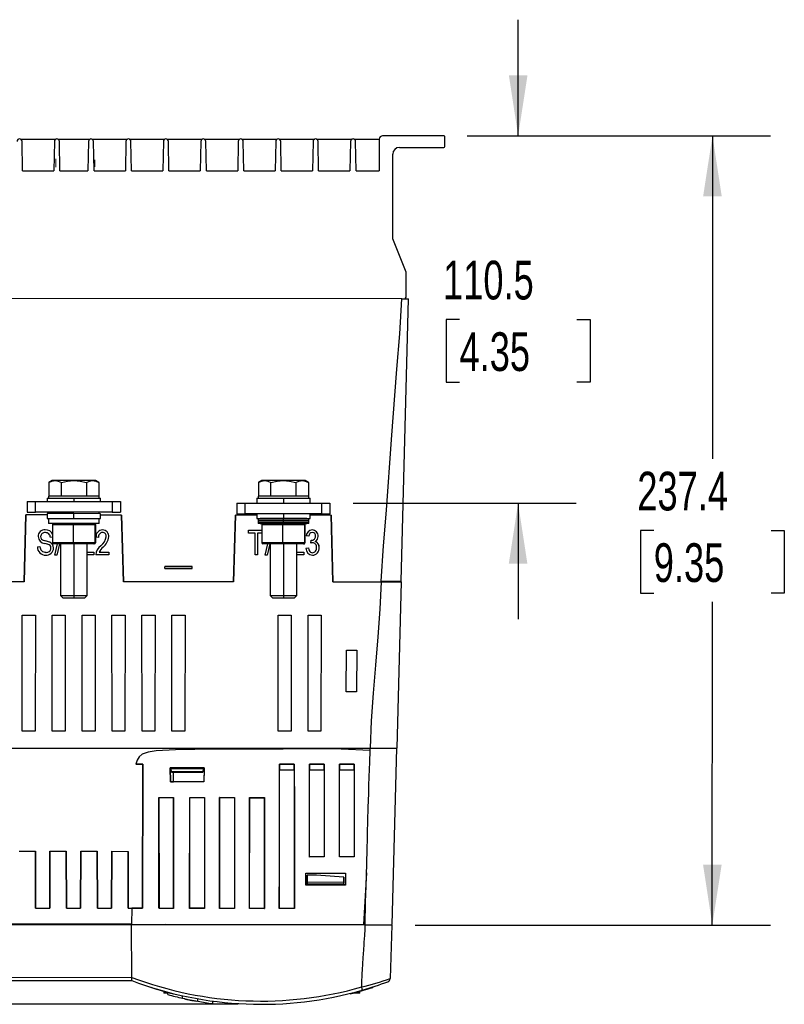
# Model space of a CAD drawing. Header units: millimetres. Extents: x 0 to 1537, y 0 to 1187.
# Tile 19 of 44: x 209 to 439, y 697 to 993. Entities that reach past the tile are written whole.
import ezdxf

# ---------------------------------------------------------------- set-up
doc = ezdxf.new("R2010")
doc.units = ezdxf.units.MM
doc.header["$LTSCALE"] = 5.5
doc.layers.add('DIMENSIONS', color=140, linetype='Continuous', lineweight=25)
doc.styles.add('SLDTEXTSTYLE0', font='TXT', dxfattribs={"width": 0.7})
doc.dimstyles.new('SLDDIMSTYLE0', dxfattribs={"dimtxt": 11.869043, "dimasz": 18.161, "dimexe": 0, "dimexo": 0.0625, "dimgap": 2.967261, "dimtad": 0, "dimtih": 1, "dimtoh": 1, "dimrnd": 1e-09, "dimzin": 12, "dimdsep": 46, "dimtxsty": 'SLDTEXTSTYLE0', "dimsah": 1, "dimcen": 0.09, "dimadec": 0, "dimazin": 3, "dimtfac": 1, "dimtofl": 0, "dimtmove": 0, "dimatfit": 3, "dimfxl": 0, "dimfrac": 2, "dimtolj": 1, "dimtzin": 12, "dimarcsym": 0})
doc.dimstyles.new('SLDDIMSTYLE3', dxfattribs={"dimtxt": 11.869043, "dimasz": 18.161, "dimexe": 0, "dimexo": 0.0625, "dimgap": 2.967261, "dimtad": 0, "dimtih": 1, "dimtoh": 1, "dimrnd": 1e-09, "dimzin": 12, "dimdsep": 46, "dimtxsty": 'SLDTEXTSTYLE0', "dimsah": 1, "dimcen": 0.09, "dimadec": 0, "dimazin": 3, "dimtfac": 1, "dimtmove": 0, "dimatfit": 0, "dimfxl": 0, "dimfrac": 2, "dimtolj": 1, "dimtzin": 12, "dimarcsym": 0})

# ---------------------------------------------------------------- blocks, each defined once
blk = doc.blocks.new('_D_14')
at = {"layer": 'DIMENSIONS'}
for p, q in [((107.03, 958.33), (71.13, 958.33)), ((88.59, 958.33), (88.59, 849.19)), ((66.02, 827.67), (62.03, 827.67)), ((62.03, 827.67), (62.03, 808.81)), ((111.16, 827.67), (115.15, 827.67)), ((115.15, 827.67), (115.15, 808.81)), ((62.03, 808.81), (66.02, 808.81)), ((115.15, 808.81), (111.16, 808.81)), ((88.59, 697.01), (88.59, 806.15)), ((274.54, 697.01), (71.13, 697.01))]:
    blk.add_line(p, q, dxfattribs=at)
for points in [[(88.59, 958.33), (85.8, 940.17), (91.38, 940.17)], [(88.59, 697.01), (91.38, 715.17), (85.8, 715.17)]]:
    blk.add_solid(points, dxfattribs=at)
at = {"layer": 'DIMENSIONS', "char_height": 11.642, "attachment_point": 1, "style": 'SLDTEXTSTYLE0'}
for s, insert in [('261.3', (66.02, 845.33)), ('10.29', (66.02, 823.81))]:
    blk.add_mtext(s, dxfattribs=dict(at, insert=insert))
blk = doc.blocks.new('_D_15')
at = {"layer": 'DIMENSIONS'}
for p, q in [((358.77, 958.25), (358.77, 993.18)), ((343.4, 958.26), (376.23, 958.25)), ((341.13, 903.01), (337.14, 903.01)), ((337.14, 903.01), (337.14, 884.14)), ((376.4, 903.01), (380.38, 903.01)), ((380.38, 903.01), (380.38, 884.14)), ((337.14, 884.14), (341.13, 884.14)), ((380.38, 884.14), (376.4, 884.14)), ((309.17, 847.77), (376.22, 847.76)), ((358.75, 847.76), (358.75, 812.83))]:
    blk.add_line(p, q, dxfattribs=at)
for points in [[(358.77, 958.25), (361.57, 976.41), (355.98, 976.41)], [(358.75, 847.76), (355.96, 829.6), (361.54, 829.6)]]:
    blk.add_solid(points, dxfattribs=at)
at = {"layer": 'DIMENSIONS', "char_height": 11.642, "attachment_point": 1, "style": 'SLDTEXTSTYLE0'}
for s, insert in [('110.5', (336.19, 920.67)), ('4.35', (341.13, 899.15))]:
    blk.add_mtext(s, dxfattribs=dict(at, insert=insert))
blk = doc.blocks.new('_D_16')
at = {"layer": 'DIMENSIONS'}
for p, q in [((343.4, 958.26), (434.65, 958.24)), ((417.19, 958.24), (417.17, 861.07)), ((399.54, 839.55), (395.55, 839.55)), ((395.55, 839.55), (395.55, 820.68)), ((434.81, 839.55), (438.79, 839.55)), ((438.79, 839.55), (438.79, 820.68)), ((395.55, 820.68), (399.54, 820.68)), ((438.79, 820.68), (434.81, 820.68)), ((417.15, 720.85), (417.17, 818.03)), ((327.84, 720.86), (434.62, 720.84))]:
    blk.add_line(p, q, dxfattribs=at)
for points in [[(417.19, 958.24), (414.39, 940.08), (419.98, 940.08)], [(417.15, 720.85), (419.95, 739.01), (414.36, 739.01)]]:
    blk.add_solid(points, dxfattribs=at)
at = {"layer": 'DIMENSIONS', "char_height": 11.642, "attachment_point": 1, "style": 'SLDTEXTSTYLE0'}
for s, insert in [('237.4', (394.6, 857.21)), ('9.35', (399.54, 835.69))]:
    blk.add_mtext(s, dxfattribs=dict(at, insert=insert))

msp = doc.modelspace()

# ---------------------------------------------------------------- linework, layer by layer
for p, q in [((209.106, 957.29), (219.834, 957.287)), ((220.363, 957.286), (230.068, 957.283)), ((230.596, 957.283), (241.324, 957.279)), ((241.853, 957.279), (252.581, 957.276)), ((253.109, 957.276), (263.837, 957.272)), ((264.366, 957.272), (275.094, 957.268)), ((275.622, 957.268), (286.35, 957.265)), ((286.879, 957.264), (297.606, 957.261)), ((298.135, 957.261), (308.863, 957.257)), ((309.391, 957.257), (317.028, 957.254)), ((317.028, 957.26), (317.025, 947.726)), ((336.415, 958.257), (318.028, 958.26)), ((336.714, 955.057), (336.715, 957.957)), ((209.754, 947.762), (209.591, 956.568)), ((219.348, 956.565), (219.18, 947.759)), ((221.01, 947.758), (220.848, 956.565)), ((229.582, 956.562), (229.414, 947.755)), ((231.244, 947.755), (231.082, 956.561)), ((240.838, 956.558), (240.67, 947.752)), ((242.5, 947.751), (242.338, 956.558)), ((252.095, 956.554), (251.927, 947.748)), ((253.757, 947.747), (253.594, 956.554)), ((263.351, 956.551), (263.183, 947.744)), ((265.013, 947.744), (264.851, 956.55)), ((274.608, 956.547), (274.44, 947.741)), ((276.27, 947.74), (276.107, 956.546)), ((285.864, 956.543), (285.696, 947.737)), ((287.526, 947.736), (287.364, 956.543)), ((297.121, 956.539), (296.953, 947.733)), ((298.782, 947.732), (298.62, 956.539)), ((308.377, 956.536), (308.209, 947.729)), ((310.039, 947.729), (309.877, 956.535)), ((323.064, 954.761), (336.414, 954.757)), ((321.055, 927.262), (321.064, 952.762)), ((209.754, 947.762), (219.18, 947.759)), ((221.01, 947.758), (229.414, 947.755)), ((231.244, 947.755), (240.67, 947.752)), ((242.5, 947.751), (251.927, 947.748)), ((253.757, 947.747), (263.183, 947.744)), ((265.013, 947.744), (274.44, 947.741)), ((276.27, 947.74), (285.696, 947.737)), ((287.526, 947.736), (296.953, 947.733)), ((298.782, 947.732), (308.209, 947.729)), ((310.039, 947.729), (317.025, 947.726)), ((325.052, 917.261), (321.055, 927.262)), ((325.049, 909.761), (325.052, 917.261)), ((323.841, 909.261), (126.489, 909.326)), ((323.586, 824.261), (325.84, 909.26)), ((323.841, 909.261), (325.84, 909.26)), ((217.682, 853.986), (217.68, 849.866)), ((218.687, 854.566), (217.682, 853.986)), ((219.558, 854.565), (218.687, 854.566)), ((225.187, 854.564), (219.558, 854.565)), ((221.433, 849.865), (221.434, 853.984)), ((230.816, 854.562), (225.187, 854.564)), ((228.94, 853.982), (228.939, 849.862)), ((231.687, 854.561), (230.816, 854.562)), ((232.693, 853.981), (231.687, 854.561)), ((232.693, 853.981), (232.691, 849.861)), ((280.682, 853.965), (280.68, 849.845)), ((281.687, 854.545), (280.682, 853.965)), ((282.558, 854.545), (281.687, 854.545)), ((288.187, 854.543), (282.558, 854.545)), ((284.433, 849.844), (284.434, 853.963)), ((293.816, 854.541), (288.187, 854.543)), ((291.94, 853.961), (291.939, 849.841)), ((294.687, 854.541), (293.816, 854.541)), ((295.693, 853.96), (294.687, 854.541)), ((295.693, 853.96), (295.691, 849.84)), ((211.185, 848.248), (211.184, 845.048)), ((211.185, 848.248), (213.685, 848.247)), ((213.684, 845.047), (213.685, 848.247)), ((213.685, 848.247), (236.685, 848.24)), ((217.186, 849.266), (217.185, 848.246)), ((217.186, 849.266), (225.186, 849.264)), ((217.566, 849.866), (217.566, 849.266)), ((225.186, 849.864), (217.566, 849.866)), ((225.186, 849.264), (225.185, 848.244)), ((232.806, 849.861), (225.186, 849.864)), ((225.186, 849.264), (233.186, 849.261)), ((232.806, 849.261), (232.806, 849.861)), ((233.185, 848.241), (233.186, 849.261)), ((236.685, 848.24), (236.684, 845.04)), ((236.685, 848.24), (239.185, 848.239)), ((239.185, 848.239), (239.184, 845.039)), ((274.185, 847.777), (274.184, 844.577)), ((274.185, 847.777), (276.685, 847.777)), ((276.684, 844.577), (276.685, 847.777)), ((276.685, 847.777), (299.685, 847.769)), ((280.186, 849.245), (280.185, 847.775)), ((280.186, 849.245), (288.186, 849.243)), ((280.566, 849.845), (280.566, 849.245)), ((288.186, 849.843), (280.566, 849.845)), ((288.186, 849.243), (288.185, 847.773)), ((295.806, 849.84), (288.186, 849.843)), ((288.186, 849.243), (296.186, 849.24)), ((295.806, 849.24), (295.806, 849.84)), ((296.185, 847.77), (296.186, 849.24)), ((299.685, 847.769), (299.684, 844.569)), ((299.685, 847.769), (302.185, 847.768)), ((302.185, 847.768), (302.184, 844.568)), ((210.219, 824.099), (210.752, 844.197)), ((210.752, 844.197), (210.219, 824.099)), ((217.184, 844.195), (210.752, 844.197)), ((210.752, 844.197), (210.752, 844.197)), ((211.184, 845.048), (213.684, 845.047)), ((236.684, 845.04), (213.684, 845.047)), ((217.184, 844.596), (217.184, 843.126)), ((225.184, 844.594), (217.184, 844.596)), ((217.564, 845.046), (217.564, 844.596)), ((225.184, 843.124), (225.184, 844.594)), ((233.184, 844.591), (225.184, 844.594)), ((232.804, 844.591), (232.804, 845.041)), ((233.184, 843.121), (233.184, 844.591)), ((239.54, 844.188), (233.184, 844.19)), ((236.684, 845.04), (239.184, 845.039)), ((240.06, 824.089), (239.54, 844.188)), ((239.54, 844.188), (239.541, 844.188)), ((239.541, 844.188), (240.06, 824.089)), ((273.219, 824.078), (273.752, 844.176)), ((273.752, 844.176), (273.219, 824.078)), ((280.184, 844.174), (273.752, 844.176)), ((273.752, 844.176), (273.752, 844.176)), ((274.184, 844.577), (276.684, 844.577)), ((299.684, 844.569), (276.684, 844.577)), ((280.184, 844.575), (280.184, 843.105)), ((288.184, 844.573), (288.184, 843.103)), ((296.184, 843.1), (296.184, 844.57)), ((302.54, 844.167), (296.184, 844.169)), ((299.684, 844.569), (302.184, 844.568)), ((303.06, 824.068), (302.54, 844.167)), ((302.541, 844.167), (302.54, 844.167)), ((302.541, 844.167), (303.06, 824.068)), ((217.184, 843.126), (225.184, 843.124)), ((217.564, 843.126), (217.563, 841.656)), ((225.183, 841.654), (217.563, 841.656)), ((218.72, 841.356), (218.718, 835.806)), ((218.72, 841.356), (225.054, 841.354)), ((225.052, 835.804), (225.054, 841.354)), ((225.054, 841.354), (231.518, 841.352)), ((232.803, 841.651), (225.183, 841.654)), ((225.184, 843.124), (233.184, 843.121)), ((231.518, 841.352), (231.516, 835.802)), ((231.518, 841.352), (231.646, 841.351)), ((231.646, 841.351), (231.644, 835.801)), ((232.803, 841.651), (232.804, 843.121)), ((280.184, 843.105), (288.184, 843.103)), ((280.564, 843.105), (280.563, 841.635)), ((288.183, 841.633), (280.563, 841.635)), ((280.711, 842.605), (288.183, 842.603)), ((280.711, 842.135), (288.183, 842.133)), ((288.184, 843.103), (281.209, 843.105)), ((281.209, 841.635), (287.984, 841.633)), ((281.72, 841.335), (281.718, 835.785)), ((281.72, 841.335), (288.054, 841.333)), ((288.052, 835.783), (288.054, 841.333)), ((288.054, 841.333), (294.518, 841.331)), ((288.183, 842.603), (288.184, 843.103)), ((288.183, 842.133), (288.183, 842.603)), ((288.183, 842.603), (295.683, 842.6)), ((288.183, 841.633), (288.183, 842.133)), ((288.183, 842.133), (295.683, 842.13)), ((288.183, 841.633), (295.183, 841.63)), ((295.803, 841.63), (288.183, 841.633)), ((295.184, 843.1), (288.184, 843.103)), ((288.184, 843.103), (296.184, 843.1)), ((294.518, 841.331), (294.516, 835.781)), ((294.518, 841.331), (294.646, 841.331)), ((294.646, 841.331), (294.644, 835.781)), ((295.803, 841.63), (295.804, 843.1)), ((216.589, 839.729), (216.589, 839.729)), ((216.614, 838.88), (216.614, 838.88)), ((233.793, 838.971), (233.793, 838.971)), ((233.822, 839.724), (233.822, 839.724)), ((277.654, 839.612), (281.719, 839.611)), ((277.654, 838.763), (277.654, 839.612)), ((277.654, 839.612), (277.655, 839.612)), ((277.654, 838.763), (277.655, 839.612)), ((279.685, 838.762), (277.654, 838.763)), ((277.654, 838.763), (277.654, 838.763)), ((279.685, 838.762), (277.654, 838.763)), ((277.655, 839.612), (281.719, 839.611)), ((279.678, 832.18), (279.685, 838.762)), ((279.678, 832.18), (279.685, 838.762)), ((279.685, 838.762), (279.685, 838.762)), ((280.438, 838.762), (280.441, 832.18)), ((281.719, 838.761), (280.438, 838.762)), ((280.438, 838.762), (280.439, 838.762)), ((280.439, 838.762), (280.441, 832.18)), ((281.719, 838.761), (280.439, 838.762)), ((296.878, 839.703), (296.878, 839.703)), ((296.899, 838.95), (296.899, 838.95)), ((214.436, 837.7), (214.436, 837.7)), ((215.191, 837.682), (215.191, 837.682)), ((215.437, 836.92), (215.437, 836.92)), ((216.437, 835.661), (216.437, 835.661)), ((216.625, 836.422), (216.625, 836.422)), ((217.917, 836.038), (217.917, 836.038)), ((218.718, 837.504), (218.111, 837.428)), ((218.718, 837.504), (218.111, 837.428)), ((218.111, 837.428), (218.111, 837.428)), ((225.052, 835.804), (218.718, 835.806)), ((225.058, 835.504), (219.021, 835.506)), ((219.474, 832.103), (220.306, 835.505)), ((219.474, 832.103), (220.306, 835.505)), ((220.884, 835.505), (220.057, 832.103)), ((220.884, 835.505), (220.057, 832.103)), ((221.181, 835.505), (221.176, 819.955)), ((231.516, 835.802), (225.052, 835.804)), ((231.219, 835.502), (225.058, 835.504)), ((225.181, 835.504), (225.176, 819.954)), ((229.176, 819.953), (229.181, 835.502)), ((231.341, 835.502), (231.219, 835.502)), ((231.644, 835.801), (231.516, 835.802)), ((232.603, 837.424), (231.848, 837.518)), ((232.603, 837.424), (231.848, 837.518)), ((231.848, 837.518), (231.848, 837.518)), ((232.603, 837.424), (232.603, 837.424)), ((234.943, 837.662), (234.943, 837.662)), ((235.698, 837.647), (235.698, 837.647)), ((288.052, 835.783), (281.718, 835.785)), ((288.058, 835.483), (282.021, 835.485)), ((282.69, 832.082), (283.522, 835.484)), ((282.69, 832.082), (283.522, 835.484)), ((284.1, 835.484), (283.273, 832.082)), ((284.1, 835.484), (283.273, 832.082)), ((284.181, 835.484), (284.176, 819.935)), ((294.516, 835.781), (288.052, 835.783)), ((294.219, 835.481), (288.058, 835.483)), ((288.181, 835.483), (288.176, 819.933)), ((292.176, 819.932), (292.181, 835.481)), ((294.341, 835.481), (294.219, 835.481)), ((294.644, 835.781), (294.516, 835.781)), ((295.065, 837.884), (295.066, 837.885)), ((295.82, 837.79), (295.065, 837.884)), ((295.82, 837.79), (295.066, 837.885)), ((295.82, 837.79), (295.82, 837.79)), ((296.417, 835.753), (296.513, 836.609)), ((296.417, 835.753), (296.513, 836.609)), ((296.417, 835.753), (296.417, 835.753)), ((296.513, 836.609), (296.621, 836.599)), ((296.513, 836.609), (296.621, 836.599)), ((296.513, 836.609), (296.513, 836.609)), ((296.621, 836.599), (296.621, 836.599)), ((296.941, 835.852), (296.941, 835.853)), ((297.774, 836.253), (297.774, 836.253)), ((297.869, 837.818), (297.869, 837.818)), ((298.624, 837.774), (298.624, 837.774)), ((214.24, 834.608), (215, 834.703)), ((214.24, 834.608), (215, 834.702)), ((214.24, 834.608), (214.24, 834.608)), ((215, 834.703), (215, 834.702)), ((216.789, 832.963), (216.789, 832.963)), ((218.302, 834.244), (218.302, 834.244)), ((219.062, 834.267), (219.062, 834.267)), ((229.18, 833.055), (231.153, 833.055)), ((229.18, 833.055), (231.153, 833.055)), ((231.153, 833.055), (231.154, 832.196)), ((231.153, 833.055), (231.153, 832.196)), ((231.153, 833.055), (231.153, 833.055)), ((232.793, 833.054), (235.699, 833.053)), ((232.794, 833.054), (232.793, 833.054)), ((232.794, 833.054), (235.699, 833.053)), ((233.272, 834.949), (233.272, 834.949)), ((233.949, 834.511), (233.949, 834.511)), ((235.699, 833.053), (235.7, 832.194)), ((235.699, 833.053), (235.7, 832.195)), ((235.699, 833.053), (235.699, 833.053)), ((292.18, 833.035), (294.37, 833.034)), ((292.18, 833.034), (294.369, 833.034)), ((294.369, 833.034), (294.37, 832.175)), ((294.369, 833.034), (294.37, 833.034)), ((294.37, 833.034), (294.37, 832.175)), ((294.964, 834.195), (295.725, 834.289)), ((294.964, 834.194), (295.724, 834.289)), ((294.964, 834.195), (294.964, 834.194)), ((295.725, 834.289), (295.724, 834.289)), ((296.898, 832.84), (296.898, 832.84)), ((298.156, 834.404), (298.156, 834.404)), ((298.915, 834.412), (298.915, 834.412)), ((216.722, 832.104), (216.722, 832.104)), ((220.057, 832.103), (219.474, 832.103)), ((220.057, 832.103), (219.474, 832.103)), ((219.474, 832.103), (219.474, 832.103)), ((220.057, 832.103), (220.057, 832.103)), ((231.154, 832.196), (229.18, 832.197)), ((231.153, 832.196), (229.18, 832.197)), ((231.154, 832.196), (231.153, 832.196)), ((235.7, 832.194), (231.745, 832.196)), ((235.7, 832.195), (231.745, 832.196)), ((231.745, 832.196), (231.745, 832.196)), ((235.7, 832.194), (235.7, 832.195)), ((280.441, 832.18), (279.678, 832.18)), ((280.441, 832.18), (279.678, 832.18)), ((279.678, 832.18), (279.678, 832.18)), ((280.441, 832.18), (280.441, 832.18)), ((283.273, 832.082), (282.69, 832.082)), ((283.273, 832.082), (282.69, 832.082)), ((282.69, 832.082), (282.69, 832.082)), ((283.273, 832.082), (283.273, 832.082)), ((294.37, 832.175), (292.18, 832.176)), ((294.37, 832.175), (292.18, 832.176)), ((294.37, 832.175), (294.37, 832.175)), ((296.886, 832.077), (296.886, 832.078)), ((260.788, 828.748), (252.494, 828.751)), ((252.494, 828.751), (252.494, 828.589)), ((260.788, 828.586), (252.494, 828.589)), ((252.494, 828.089), (252.494, 828.589)), ((252.494, 828.089), (260.787, 828.086)), ((252.494, 828.089), (252.494, 828.086)), ((252.494, 828.086), (260.787, 828.084)), ((260.787, 828.086), (260.788, 828.586)), ((260.787, 828.086), (260.787, 828.084)), ((260.788, 828.586), (260.788, 828.748)), ((210.219, 824.099), (177.06, 824.11)), ((273.219, 824.078), (240.06, 824.089)), ((303.06, 824.068), (317.583, 824.063)), ((317.588, 824.263), (317.583, 824.063)), ((317.583, 824.063), (323.581, 824.061)), ((317.588, 824.263), (323.586, 824.261)), ((323.581, 824.061), (322.255, 774.061)), ((323.568, 824.061), (323.573, 824.261)), ((221.176, 819.955), (221.866, 819.265)), ((221.176, 819.955), (225.176, 819.954)), ((221.866, 819.265), (225.176, 819.264)), ((225.176, 819.954), (229.176, 819.953)), ((225.176, 819.954), (225.176, 819.264)), ((225.176, 819.264), (228.485, 819.263)), ((228.485, 819.263), (229.176, 819.953)), ((284.176, 819.935), (284.866, 819.244)), ((284.176, 819.935), (288.176, 819.933)), ((284.866, 819.244), (288.176, 819.243)), ((288.176, 819.933), (292.176, 819.932)), ((288.176, 819.933), (288.176, 819.243)), ((288.176, 819.243), (291.485, 819.242)), ((291.485, 819.242), (292.176, 819.932)), ((209.646, 814.08), (213.608, 814.078)), ((209.683, 779.166), (209.646, 814.08)), ((209.647, 814.08), (209.646, 814.08)), ((209.647, 814.08), (213.608, 814.078)), ((209.683, 779.166), (209.647, 814.08)), ((213.608, 814.078), (213.549, 779.164)), ((213.608, 814.078), (213.549, 779.165)), ((213.608, 814.078), (213.608, 814.078)), ((218.646, 814.077), (222.608, 814.075)), ((218.683, 779.163), (218.646, 814.077)), ((218.647, 814.077), (218.646, 814.077)), ((218.647, 814.077), (222.608, 814.075)), ((218.683, 779.163), (218.647, 814.077)), ((222.608, 814.075), (222.549, 779.161)), ((222.608, 814.075), (222.549, 779.162)), ((222.608, 814.075), (222.608, 814.075)), ((227.646, 814.074), (231.608, 814.072)), ((227.683, 779.16), (227.646, 814.074)), ((227.647, 814.074), (227.646, 814.074)), ((227.683, 779.16), (227.647, 814.074)), ((227.647, 814.074), (231.608, 814.072)), ((231.608, 814.072), (231.549, 779.158)), ((231.608, 814.072), (231.549, 779.159)), ((231.608, 814.072), (231.608, 814.072)), ((236.646, 814.071), (240.608, 814.07)), ((236.683, 779.157), (236.646, 814.071)), ((236.647, 814.071), (236.646, 814.071)), ((236.683, 779.157), (236.647, 814.071)), ((236.647, 814.071), (240.608, 814.069)), ((240.608, 814.07), (240.549, 779.155)), ((240.608, 814.069), (240.549, 779.156)), ((240.608, 814.069), (240.608, 814.07)), ((245.646, 814.068), (249.608, 814.067)), ((245.683, 779.154), (245.646, 814.068)), ((245.647, 814.068), (245.646, 814.068)), ((245.683, 779.154), (245.647, 814.068)), ((245.647, 814.068), (249.608, 814.066)), ((249.608, 814.067), (249.549, 779.152)), ((249.608, 814.066), (249.549, 779.153)), ((249.608, 814.066), (249.608, 814.067)), ((254.646, 814.065), (258.608, 814.064)), ((254.683, 779.151), (254.646, 814.065)), ((254.647, 814.065), (254.646, 814.065)), ((254.683, 779.151), (254.647, 814.065)), ((254.647, 814.065), (258.608, 814.063)), ((258.608, 814.064), (258.549, 779.149)), ((258.608, 814.063), (258.549, 779.15)), ((258.608, 814.063), (258.608, 814.064)), ((286.623, 814.028), (290.532, 814.027)), ((286.659, 779.166), (286.623, 814.028)), ((286.623, 814.028), (290.532, 814.026)), ((286.623, 814.028), (286.623, 814.028)), ((286.659, 779.167), (286.623, 814.028)), ((290.532, 814.026), (290.472, 779.165)), ((290.532, 814.027), (290.473, 779.165)), ((290.532, 814.026), (290.532, 814.027)), ((295.659, 779.163), (295.623, 814.025)), ((295.623, 814.025), (299.532, 814.024)), ((295.623, 814.025), (299.532, 814.023)), ((295.623, 814.025), (295.623, 814.025)), ((295.659, 779.164), (295.623, 814.025)), ((299.532, 814.023), (299.472, 779.162)), ((299.532, 814.024), (299.473, 779.162)), ((299.532, 814.023), (299.532, 814.024)), ((307.043, 791.016), (307.138, 803.516)), ((307.138, 803.516), (310.224, 803.515)), ((310.224, 803.515), (310.129, 791.015)), ((310.129, 791.015), (307.043, 791.016)), ((213.549, 779.164), (209.683, 779.166)), ((209.683, 779.166), (209.683, 779.166)), ((213.549, 779.165), (209.683, 779.166)), ((213.549, 779.164), (213.549, 779.165)), ((222.549, 779.161), (218.683, 779.163)), ((218.683, 779.163), (218.683, 779.163)), ((222.549, 779.162), (218.683, 779.163)), ((222.549, 779.161), (222.549, 779.162)), ((231.549, 779.158), (227.683, 779.16)), ((227.683, 779.16), (227.683, 779.16)), ((231.549, 779.159), (227.683, 779.16)), ((231.549, 779.158), (231.549, 779.159)), ((240.549, 779.155), (236.683, 779.157)), ((236.683, 779.157), (236.683, 779.157)), ((240.549, 779.156), (236.683, 779.157)), ((240.549, 779.155), (240.549, 779.156)), ((249.549, 779.152), (245.683, 779.154)), ((245.683, 779.154), (245.683, 779.154)), ((249.549, 779.153), (245.683, 779.154)), ((249.549, 779.152), (249.549, 779.153)), ((258.549, 779.149), (254.683, 779.151)), ((254.683, 779.151), (254.683, 779.151)), ((258.549, 779.15), (254.683, 779.151)), ((258.549, 779.149), (258.549, 779.15)), ((286.659, 779.166), (286.659, 779.167)), ((290.472, 779.165), (286.659, 779.167)), ((290.473, 779.165), (286.659, 779.166)), ((290.472, 779.165), (290.473, 779.165)), ((295.659, 779.164), (295.659, 779.163)), ((299.472, 779.162), (295.659, 779.164)), ((299.473, 779.162), (295.659, 779.163)), ((299.472, 779.162), (299.473, 779.162)), ((322.385, 778.148), (322.392, 777.732)), ((135.971, 774.123), (314.258, 774.064)), ((314.233, 773.305), (314.246, 774.064)), ((314.258, 774.064), (322.255, 774.061)), ((320.846, 721.062), (322.253, 774.061)), ((243.79, 769.289), (245.895, 769.29)), ((245.894, 769.289), (243.79, 769.289)), ((245.82, 725.944), (245.894, 769.289)), ((245.895, 769.29), (245.844, 725.92)), ((245.894, 769.289), (245.895, 769.29)), ((254.136, 768.185), (264.38, 768.184)), ((254.274, 763.947), (254.136, 768.185)), ((254.144, 768.183), (254.136, 768.185)), ((264.366, 768.179), (254.144, 768.183)), ((254.144, 768.183), (254.288, 763.972)), ((254.497, 767.071), (254.471, 767.824)), ((264.034, 767.821), (254.471, 767.824)), ((264.034, 767.821), (264.008, 767.067)), ((264.342, 767.49), (264.023, 767.491)), ((264.342, 767.49), (264.225, 763.96)), ((264.38, 768.184), (264.243, 763.929)), ((264.342, 767.49), (264.366, 768.179)), ((264.366, 768.179), (264.38, 768.184)), ((287.036, 769.289), (291.467, 769.287)), ((287.036, 769.289), (287.05, 769.275)), ((287.038, 725.874), (287.052, 767.483)), ((287.05, 769.275), (287.052, 767.483)), ((291.454, 769.273), (287.05, 769.275)), ((291.451, 767.481), (287.052, 767.483)), ((291.451, 767.481), (291.437, 725.872)), ((291.451, 767.481), (291.454, 769.273)), ((291.454, 769.273), (291.467, 769.287)), ((295.992, 741.319), (296.038, 769.284)), ((296.038, 769.284), (300.465, 769.281)), ((296.038, 769.284), (296.05, 769.272)), ((296.043, 741.371), (296.052, 767.48)), ((296.05, 769.272), (296.052, 767.48)), ((300.454, 769.27), (296.05, 769.272)), ((300.451, 767.478), (296.052, 767.48)), ((300.451, 767.478), (300.442, 741.369)), ((300.451, 767.478), (300.454, 769.27)), ((300.454, 769.27), (300.465, 769.281)), ((300.465, 769.281), (300.484, 741.327)), ((305.013, 741.338), (305.041, 769.278)), ((305.041, 769.278), (309.461, 769.275)), ((305.041, 769.278), (305.05, 769.269)), ((305.043, 741.368), (305.052, 767.477)), ((305.05, 769.269), (305.052, 767.477)), ((309.454, 769.267), (305.05, 769.269)), ((309.451, 767.475), (305.052, 767.477)), ((309.451, 767.475), (309.442, 741.366)), ((309.451, 767.475), (309.454, 769.267)), ((309.454, 769.267), (309.461, 769.275)), ((309.461, 769.275), (309.457, 741.351)), ((254.507, 766.799), (254.497, 767.071)), ((254.497, 767.071), (264.008, 767.067)), ((254.507, 766.799), (255.169, 766.799)), ((255.164, 763.963), (255.169, 766.827)), ((255.169, 766.827), (263.999, 766.824)), ((264.008, 767.067), (263.999, 766.824)), ((254.274, 763.947), (254.288, 763.972)), ((264.243, 763.929), (254.274, 763.947)), ((254.288, 763.972), (255.164, 763.971)), ((264.225, 763.96), (255.164, 763.963)), ((264.225, 763.96), (264.243, 763.929)), ((250.76, 725.887), (250.764, 759.178)), ((250.764, 759.178), (255.18, 759.184)), ((250.781, 759.162), (250.764, 759.178)), ((255.156, 759.16), (250.781, 759.162)), ((250.781, 759.162), (250.815, 725.943)), ((255.099, 725.884), (255.156, 759.172)), ((255.156, 759.172), (255.168, 759.172)), ((255.168, 759.172), (255.157, 725.884)), ((255.18, 759.184), (255.168, 759.172)), ((255.18, 759.184), (255.18, 725.861)), ((259.993, 725.838), (260.03, 759.189)), ((260.03, 759.189), (264.472, 759.193)), ((260.049, 759.17), (260.03, 759.189)), ((260.038, 725.883), (260.049, 759.17)), ((260.049, 759.17), (264.448, 759.169)), ((264.448, 759.169), (264.437, 725.881)), ((264.472, 759.193), (264.448, 759.169)), ((264.472, 759.193), (264.499, 725.819)), ((268.963, 725.805), (269.021, 759.196)), ((269.021, 759.196), (273.479, 759.197)), ((269.049, 759.167), (269.021, 759.196)), ((269.038, 725.88), (269.049, 759.167)), ((269.049, 759.167), (273.448, 759.166)), ((273.448, 759.166), (273.437, 725.878)), ((273.479, 759.197), (273.448, 759.166)), ((273.479, 759.197), (273.521, 725.794)), ((278.016, 759.197), (282.481, 759.196)), ((278.049, 759.164), (278.016, 759.197)), ((278.038, 725.877), (278.049, 759.164)), ((278.049, 759.164), (282.448, 759.163)), ((282.448, 759.163), (282.437, 725.875)), ((282.481, 759.196), (282.448, 759.163)), ((208.689, 743.034), (213.637, 743.032)), ((213.637, 743.032), (213.655, 725.955)), ((213.655, 725.955), (213.637, 743.032)), ((217.94, 725.954), (217.969, 743.031)), ((217.969, 743.031), (217.94, 725.953)), ((217.969, 743.031), (222.917, 743.029)), ((222.917, 743.029), (222.935, 725.952)), ((222.935, 725.952), (222.917, 743.029)), ((227.22, 725.951), (227.249, 743.028)), ((227.249, 743.028), (227.22, 725.95)), ((227.249, 743.028), (232.237, 743.026)), ((232.237, 743.026), (232.255, 725.949)), ((232.255, 725.948), (232.237, 743.026)), ((236.54, 725.948), (236.569, 743.025)), ((236.569, 743.025), (236.54, 725.947)), ((236.569, 743.025), (241.517, 743.023)), ((241.517, 743.023), (241.535, 725.946)), ((241.535, 725.945), (241.517, 743.023)), ((296.043, 741.371), (295.992, 741.319)), ((300.484, 741.327), (295.992, 741.319)), ((300.442, 741.369), (296.043, 741.371)), ((300.484, 741.327), (300.442, 741.369)), ((305.043, 741.368), (305.013, 741.338)), ((309.457, 741.351), (305.013, 741.338)), ((309.442, 741.366), (305.043, 741.368)), ((309.457, 741.351), (309.442, 741.366)), ((294.88, 732.85), (294.885, 736.486)), ((294.885, 736.486), (306.889, 736.454)), ((294.935, 736.437), (294.885, 736.486)), ((294.934, 732.904), (294.935, 736.437)), ((294.935, 736.437), (306.867, 736.433)), ((295.327, 733.32), (295.346, 735.872)), ((306.331, 735.265), (306.349, 733.317)), ((306.867, 736.433), (306.866, 732.9)), ((306.867, 736.433), (306.889, 736.454)), ((306.889, 736.454), (306.889, 732.877)), ((313.179, 736.569), (312.303, 721.065)), ((294.934, 732.904), (294.88, 732.85)), ((306.889, 732.877), (294.88, 732.85)), ((306.866, 732.9), (294.934, 732.904)), ((295.331, 733.785), (295.327, 733.285)), ((295.327, 733.285), (295.327, 733.32)), ((295.327, 733.285), (306.349, 733.304)), ((295.331, 733.785), (306.344, 733.803)), ((306.349, 733.304), (306.344, 733.803)), ((306.349, 733.304), (306.349, 733.317)), ((306.889, 732.877), (306.866, 732.9)), ((213.655, 725.955), (217.94, 725.954)), ((213.655, 725.955), (217.94, 725.953)), ((213.655, 725.955), (213.655, 725.955)), ((217.94, 725.953), (217.94, 725.954)), ((222.935, 725.952), (227.22, 725.951)), ((222.935, 725.952), (227.22, 725.95)), ((222.935, 725.952), (222.935, 725.952)), ((227.22, 725.95), (227.22, 725.951)), ((232.255, 725.949), (236.54, 725.948)), ((232.255, 725.949), (232.255, 725.948)), ((232.255, 725.948), (236.54, 725.947)), ((236.54, 725.947), (236.54, 725.948)), ((241.535, 725.946), (245.82, 725.944)), ((241.535, 725.946), (241.535, 725.945)), ((241.535, 725.945), (242.571, 725.945)), ((242.571, 725.945), (242.546, 721.088)), ((245.844, 725.92), (242.571, 725.945)), ((245.844, 725.92), (245.82, 725.944)), ((250.815, 725.943), (250.76, 725.887)), ((255.18, 725.861), (250.76, 725.887)), ((250.815, 725.943), (255.099, 725.941)), ((255.157, 725.884), (255.099, 725.884)), ((255.157, 725.884), (255.18, 725.861)), ((260.038, 725.883), (259.993, 725.838)), ((264.499, 725.819), (259.993, 725.838)), ((264.437, 725.881), (260.038, 725.883)), ((264.437, 725.881), (264.499, 725.819)), ((269.038, 725.88), (268.963, 725.805)), ((273.521, 725.794), (268.963, 725.805)), ((273.437, 725.878), (269.038, 725.88)), ((273.437, 725.878), (273.521, 725.794)), ((278.038, 725.877), (277.949, 725.788)), ((282.527, 725.785), (277.949, 725.788)), ((282.437, 725.875), (278.038, 725.877)), ((282.437, 725.875), (282.527, 725.785)), ((287.038, 725.874), (286.95, 725.786)), ((291.518, 725.791), (286.95, 725.786)), ((291.437, 725.872), (287.038, 725.874)), ((291.518, 725.791), (291.437, 725.872)), ((242.546, 721.088), (138.543, 721.122)), ((242.541, 720.888), (138.549, 720.922)), ((242.568, 705.123), (242.541, 720.888)), ((312.796, 720.865), (242.541, 720.888)), ((242.546, 721.088), (312.303, 721.065)), ((252.831, 721.084), (252.74, 720.884)), ((294.245, 720.871), (294.245, 721.071)), ((307.452, 721.066), (307.452, 720.866)), ((310.773, 720.865), (310.684, 721.065)), ((312.303, 721.065), (312.79, 721.065)), ((312.789, 720.865), (312.79, 721.065)), ((320.851, 720.862), (312.796, 720.865)), ((319.446, 721.062), (319.451, 720.862)), ((319.648, 720.862), (319.643, 721.062)), ((320.425, 704.785), (320.851, 720.862)), ((139.549, 705.146), (242.569, 705.112)), ((242.568, 705.123), (242.569, 705.112)), ((139.549, 704.172), (242.57, 704.138)), ((248.299, 702.147), (248.299, 702.13)), ((315.11, 702.263), (315.11, 702.112)), ((320.259, 704.725), (320.425, 704.785)), ((252.198, 700.968), (252.197, 700.397)), ((253.486, 700.397), (252.197, 700.397)), ((253.486, 699.926), (253.486, 700.584)), ((255.132, 700.223), (255.132, 700.152)), ((257.843, 698.849), (257.843, 699.5)), ((308.277, 700.313), (308.277, 700.138)), ((311.197, 700.378), (309.108, 700.378)), ((311.197, 700.378), (311.198, 700.949)), ((258.474, 698.712), (258.474, 698.653)), ((258.906, 698.615), (258.906, 698.56)), ((259.338, 698.47), (259.338, 698.524)), ((259.481, 698.439), (259.481, 698.437)), ((259.77, 698.379), (259.77, 698.433)), ((260.202, 698.29), (260.202, 698.345)), ((260.634, 698.204), (260.634, 698.258)), ((261.066, 698.119), (261.066, 698.174)), ((261.93, 697.956), (261.93, 698.01)), ((262.47, 697.911), (262.47, 698.556)), ((266.921, 697.204), (266.922, 697.845))]:
    msp.add_line(p, q)
at = {"color": 179, "linetype": 'Continuous', "lineweight": 18}
for p, q in [((219.761, 951.287), (219.761, 948.85)), ((231.453, 950.986), (231.453, 948.946))]:
    msp.add_line(p, q, dxfattribs=at)
at = {"flags": 128}
for points in [[(317.588, 824.263), (318.24, 834.934), (319.151, 845.599), (320.72, 866.911), (322.279, 888.086), (323.183, 898.667), (323.841, 909.261)], [(217.682, 853.986), (218.601, 854.406), (219.558, 854.565)], [(219.558, 854.565), (220.496, 854.412), (221.434, 853.984)], [(221.434, 853.984), (223.273, 854.405), (225.187, 854.564)], [(225.187, 854.564), (227.064, 854.41), (228.94, 853.982)], [(228.94, 853.982), (229.859, 854.403), (230.816, 854.562)], [(230.816, 854.562), (231.755, 854.408), (232.693, 853.981)], [(280.682, 853.965), (281.601, 854.386), (282.558, 854.545)], [(282.558, 854.545), (283.496, 854.391), (284.434, 853.963)], [(284.434, 853.963), (286.273, 854.384), (288.187, 854.543)], [(288.187, 854.543), (290.064, 854.389), (291.94, 853.961)], [(291.94, 853.961), (292.859, 854.382), (293.816, 854.541)], [(293.816, 854.541), (294.755, 854.387), (295.693, 853.96)], [(218.302, 834.244), (218.211, 834.718), (218.025, 835.001), (217.761, 835.21), (217.27, 835.414), (216.437, 835.661)], [(218.302, 834.244), (218.216, 834.707), (218.034, 834.99), (217.775, 835.201), (217.124, 835.461), (216.437, 835.661)], [(295.724, 834.289), (295.85, 833.755), (296.096, 833.253), (296.329, 833.016), (296.632, 832.872), (296.898, 832.84)], [(295.725, 834.289), (295.851, 833.755), (296.092, 833.258), (296.325, 833.02), (296.627, 832.874), (296.898, 832.84)], [(317.583, 824.063), (317.214, 815.819), (316.626, 807.55), (315.909, 799.064), (315.196, 790.583), (314.615, 782.311), (314.258, 774.064)], [(314.233, 773.306), (305.531, 773.746), (296.811, 773.815), (288.089, 773.789), (261.571, 773.697), (255.744, 773.601), (249.933, 773.246), (247.527, 772.874), (245.766, 772.239), (244.818, 771.476), (244.177, 770.443), (243.79, 769.289)], [(313.179, 736.577), (313.235, 738.68), (313.286, 740.618), (313.333, 742.38), (313.376, 743.968), (313.401, 744.879), (313.423, 745.72), (313.444, 746.494), (313.464, 747.199), (313.493, 748.248), (313.609, 752.459), (313.706, 755.9), (313.781, 758.571), (313.825, 760.07), (313.859, 761.173), (313.915, 762.848), (314.008, 765.478), (314.155, 769.807), (314.235, 773.305)], [(286.95, 725.786), (286.976, 739.038), (287.003, 752.291), (287.036, 769.289)], [(291.467, 769.287), (291.483, 756.033), (291.498, 742.78), (291.518, 725.791)], [(277.949, 725.788), (277.976, 739.04), (278.016, 759.197)], [(282.481, 759.196), (282.5, 745.944), (282.527, 725.785)], [(295.346, 735.872), (295.343, 735.523), (295.339, 734.957), (295.334, 734.265), (295.331, 733.785)], [(306.344, 733.803), (306.338, 734.531), (306.332, 735.184), (306.331, 735.265)], [(312.79, 721.065), (312.816, 723.349), (312.853, 725.376), (312.907, 727.532), (312.995, 730.414), (313.051, 732.241), (313.096, 733.736), (313.131, 734.899), (313.156, 735.732), (313.179, 736.577)], [(311.74, 702.222), (311.799, 704.125), (311.846, 705.416), (311.888, 706.254), (311.961, 707.333), (312.089, 709.201), (312.201, 711.013), (312.347, 713.445), (312.442, 715.011), (312.497, 715.907), (312.538, 716.533), (312.637, 717.953), (312.733, 719.416), (312.796, 720.865)], [(258.48, 698.653), (258.477, 698.653), (258.517, 698.645), (258.598, 698.627), (258.714, 698.602), (258.853, 698.572), (258.906, 698.56)]]:
    msp.add_lwpolyline(points, dxfattribs=at)
for centre, radius, start, end in [((208.842, 956.588), 0.75, 359.98101, 179.98101), ((220.098, 956.585), 0.75, 359.98101, 179.98101), ((230.332, 956.581), 0.75, 359.98101, 179.98101), ((241.588, 956.577), 0.75, 359.98101, 179.98101), ((252.845, 956.574), 0.75, 359.98101, 179.98101), ((264.101, 956.57), 0.75, 359.98101, 179.98101), ((275.358, 956.566), 0.75, 359.98101, 179.98101), ((286.614, 956.563), 0.75, 359.98101, 179.98101), ((297.87, 956.559), 0.75, 359.98101, 179.98101), ((309.127, 956.555), 0.75, 359.98101, 179.98101), ((318.028, 957.26), 1, 89.99142, 179.98101), ((336.415, 957.957), 0.3, 359.98101, 89.99142), ((208.842, 956.588), 0.75, 358.48101, 359.98101), ((220.098, 956.585), 0.75, 179.98101, 181.48101), ((220.098, 956.585), 0.75, 358.48101, 359.98101), ((230.332, 956.581), 0.75, 179.98101, 181.48101), ((230.332, 956.581), 0.75, 358.48101, 359.98101), ((241.588, 956.577), 0.75, 179.98101, 181.48101), ((241.588, 956.577), 0.75, 358.48101, 359.98101), ((252.845, 956.574), 0.75, 179.98101, 181.48101), ((252.845, 956.574), 0.75, 358.48101, 359.98101), ((264.101, 956.57), 0.75, 179.98101, 181.48101), ((264.101, 956.57), 0.75, 358.48101, 359.98101), ((275.358, 956.566), 0.75, 179.98101, 181.48101), ((275.358, 956.566), 0.75, 358.48101, 359.98101), ((286.614, 956.563), 0.75, 179.98101, 181.48101), ((286.614, 956.563), 0.75, 358.48101, 359.98101), ((297.87, 956.559), 0.75, 179.98101, 181.48101), ((297.87, 956.559), 0.75, 358.48101, 359.98101), ((309.127, 956.555), 0.75, 179.98101, 181.48101), ((309.127, 956.555), 0.75, 358.48101, 359.98101), ((323.064, 952.761), 2, 89.98101, 179.98101), ((336.414, 955.057), 0.3, 269.98101, 359.98101), ((324.549, 909.761), 0.5, 269.98101, 359.98101), ((216.438, 837.733), 2.002, 85.69318, 180.91875), ((216.438, 837.733), 2.002, 85.69375, 180.91838), ((216.415, 837.672), 1.224, 80.6352, 179.53849), ((216.414, 837.673), 1.223, 80.5937, 179.57902), ((216.793, 837.737), 2.003, 15.93493, 95.85223), ((216.793, 837.737), 2.003, 15.92573, 95.85151), ((216.701, 837.472), 1.41, 358.21316, 93.54303), ((216.701, 837.472), 1.41, 358.22021, 93.53081), ((233.846, 837.716), 2.007, 90.6837, 185.6619), ((233.846, 837.716), 2.008, 90.70202, 185.64131), ((233.891, 837.664), 1.311, 94.30665, 190.56015), ((233.929, 837.634), 1.343, 95.84139, 189.01862), ((233.765, 837.787), 1.185, 353.95173, 88.64358), ((233.765, 837.787), 1.184, 353.93577, 88.66019), ((233.782, 837.802), 1.922, 355.37149, 88.81092), ((233.782, 837.802), 1.922, 355.37046, 88.81157), ((296.917, 837.851), 1.852, 91.22719, 178.96395), ((296.918, 837.851), 1.852, 91.2311, 178.95715), ((296.994, 837.78), 1.173, 94.63657, 179.54015), ((296.991, 837.783), 1.171, 94.51056, 179.65939), ((296.801, 837.878), 1.826, 356.72071, 87.58684), ((296.801, 837.878), 1.826, 356.72153, 87.58563), ((296.864, 837.938), 1.013, 353.19664, 88.00744), ((296.863, 837.937), 1.013, 353.22282, 87.98236), ((216.516, 837.74), 2.08, 181.08782, 267.81557), ((216.516, 837.74), 2.08, 181.08772, 267.81485), ((216.282, 837.613), 1.093, 176.40385, 219.37184), ((216.283, 837.614), 1.094, 176.42549, 219.34953), ((217.003, 838.988), 2.594, 232.85653, 261.61005), ((217.007, 838.998), 2.604, 232.91314, 261.55444), ((214.338, 826.349), 10.329, 69.72691, 77.20926), ((214.346, 826.375), 10.303, 69.71723, 77.21885), ((217.22, 834.333), 1.843, 357.94835, 67.77218), ((217.22, 834.333), 1.843, 357.94863, 67.77188), ((230.661, 838.427), 4.35, 306.89455, 349.86156), ((230.661, 838.427), 4.35, 306.8947, 349.86194), ((230.856, 838.292), 4.885, 309.29032, 352.40845), ((230.856, 838.292), 4.885, 309.29127, 352.4071), ((296.996, 834.131), 1.722, 91.82198, 109.6387), ((296.997, 834.126), 1.727, 91.84599, 109.62005), ((296.691, 837.775), 1.178, 266.57115, 2.07498), ((296.691, 837.775), 1.179, 266.57879, 2.06727), ((296.896, 834.581), 1.273, 352.00134, 87.93082), ((296.896, 834.581), 1.272, 351.98293, 87.94821), ((296.962, 837.705), 1.664, 299.21957, 2.38707), ((296.962, 837.705), 1.664, 299.21076, 2.38641), ((297.178, 834.609), 1.748, 353.54841, 70.07253), ((297.216, 834.632), 1.713, 352.62339, 71.00711), ((216.637, 834.502), 2.399, 177.45984, 272.0457), ((216.637, 834.502), 2.399, 177.46207, 272.04599), ((216.731, 834.693), 1.731, 179.69555, 271.9134), ((216.731, 834.693), 1.732, 179.69932, 271.91386), ((216.888, 834.271), 2.174, 265.62541, 359.8752), ((216.888, 834.271), 2.174, 265.6254, 359.87548), ((216.99, 834.26), 1.312, 261.20691, 359.31869), ((216.991, 834.259), 1.311, 261.15665, 359.36808), ((235.814, 831.739), 4.095, 128.37138, 173.59132), ((235.816, 831.738), 4.096, 128.38099, 173.57893), ((238.271, 829.897), 6.323, 133.12764, 150.04281), ((238.286, 829.885), 6.341, 133.15237, 150.01534), ((297.049, 834.156), 2.085, 178.93873, 265.52357), ((297.049, 834.156), 2.085, 178.94219, 265.52253), ((296.816, 834.187), 2.111, 271.88526, 6.1209), ((296.816, 834.187), 2.111, 271.88515, 6.12149), ((296.751, 834.245), 1.413, 275.95949, 6.4318), ((296.751, 834.245), 1.414, 275.96655, 6.42355), ((293.617, 604.819), 131.064, 84.43315, 89.24399), ((281.523, 807.834), 109.85, 249.23019, 285.9667), ((225.2, 704.642), 17.375, 358.34048, 1.54931), ((281.523, 807.01), 110, 249.25958, 286.02868), ((281.732, 804.825), 108, 251.96724, 255.74171), ((281.732, 804.825), 108, 284.22848, 288.00243), ((282.928, 815.991), 117.361, 284.21148, 288.5473), ((309.685, 701.399), 2.214, 357.07682, 21.8005), ((281.534, 806.976), 109.964, 286.02807, 290.25772), ((319.251, 704.764), 1.015, 290.47646, 357.93548), ((281.732, 804.825), 108.635, 254.9292, 257.29686), ((281.732, 804.825), 108.635, 257.29686, 259.78707), ((281.696, 804.658), 108.518, 257.8767, 258.10678), ((281.732, 804.825), 108.688, 258.02649, 258.3423), ((281.732, 804.825), 108.688, 258.3423, 258.57471), ((281.732, 804.825), 108.688, 258.57471, 258.80694), ((281.732, 804.825), 108.688, 258.80694, 259.03898), ((281.732, 804.825), 108.688, 259.03898, 259.50252), ((281.732, 804.825), 108.635, 259.78707, 262.16423)]:
    msp.add_arc(centre, radius, start, end)
for centre, major_axis, ratio, start_param, end_param in [((219.023, 841.356), (0.303, 0), 0.9901999, 1.5707963, 3.1415927), ((225.06, 841.354), (0, 0.3), 0.0200972, 0, 1.5707963), ((231.221, 841.352), (0, 0.3), 0.9897999, 4.712389, 6.2831853), ((231.343, 841.352), (0.303, 0), 0.9901999, 0, 1.5707963), ((282.023, 841.335), (0.303, 0), 0.9901999, 1.5707963, 3.1415927), ((288.06, 841.333), (0, 0.3), 0.0200972, 0, 1.5707963), ((294.221, 841.331), (0, 0.3), 0.9897999, 4.712389, 6.2831853), ((294.343, 841.331), (0.303, 0), 0.9901999, 0, 1.5707963), ((219.021, 835.806), (0.303, 0), 0.9901999, 3.1415927, 4.712389), ((225.058, 835.804), (0, 0.3), 0.0200972, 1.5707963, 3.1415927), ((231.219, 835.802), (0, 0.3), 0.9897999, 3.1415927, 4.712389), ((231.341, 835.802), (0.303, 0), 0.9901999, 4.712389, 6.2831853), ((282.021, 835.785), (0.303, 0), 0.9901999, 3.1415927, 4.712389), ((288.058, 835.783), (0, 0.3), 0.0200972, 1.5707963, 3.1415927), ((294.219, 835.781), (0, 0.3), 0.9897999, 3.1415927, 4.712389), ((294.341, 835.781), (0.303, 0), 0.9901999, 4.712389, 6.2831853)]:
    msp.add_ellipse(centre, major_axis=major_axis, ratio=ratio, start_param=start_param, end_param=end_param)

# ---------------------------------------------------------------- dimensions: what is measured, and where the dimension line sits
at = {"layer": 'DIMENSIONS'}
for base, p1, p2, angle, dimstyle, picture, middle in [((358.753, 847.76), (336.415, 958.257), (302.185, 847.768), 89.99142, 'SLDDIMSTYLE3', '_D_15', (358.761, 903.007)), ((88.589, 697.01), (114.015, 958.33), (281.523, 697.01), 90, 'SLDDIMSTYLE0', '_D_14', (88.589, 827.67)), ((417.153, 720.847), (336.415, 958.257), (320.851, 720.862), 89.99142, 'SLDDIMSTYLE0', '_D_16', (417.17, 839.546))]:
    dim = msp.add_linear_dim(base=base, p1=p1, p2=p2, angle=angle, dimstyle=dimstyle, dxfattribs=at)
    dim.commit()
    dim.dimension.update_dxf_attribs({"geometry": picture, "text_midpoint": middle, "dimtype": 160})

doc.saveas('drawing.dxf')
